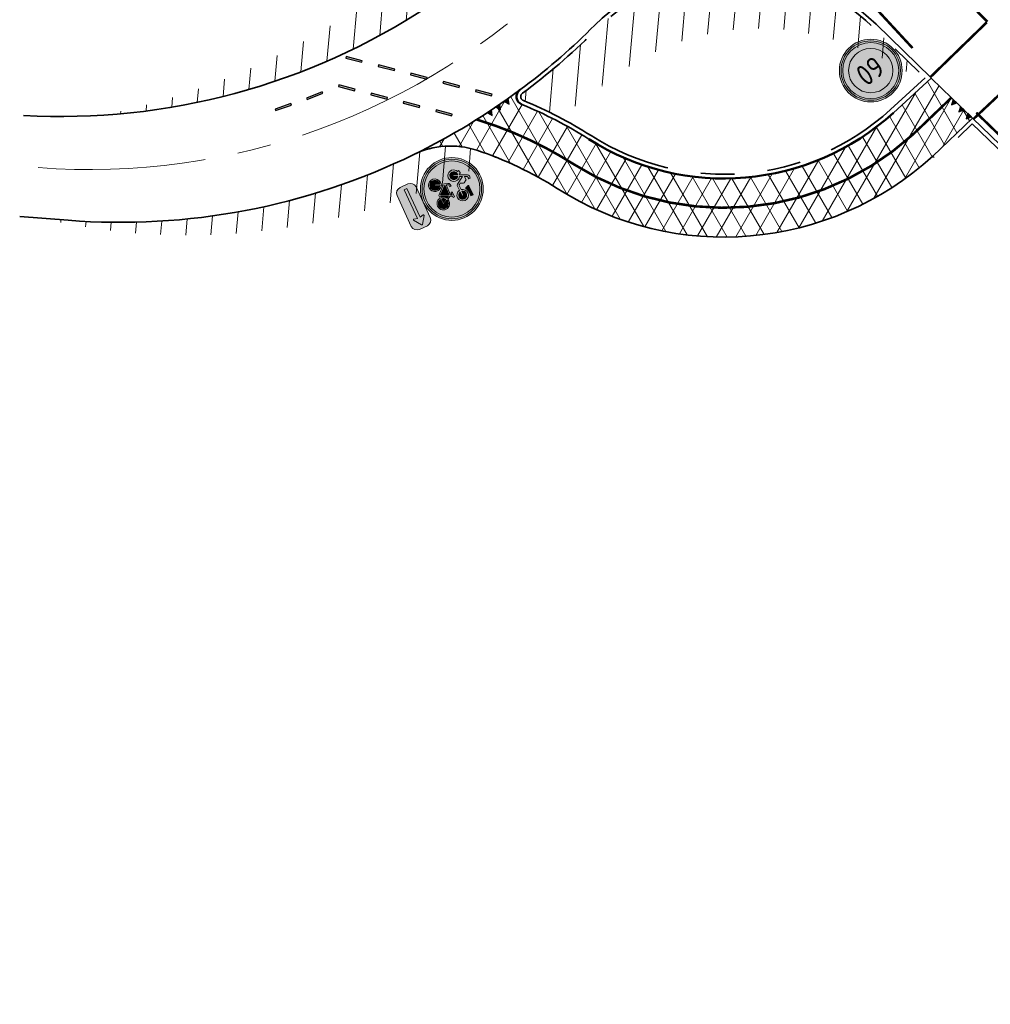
# Model space of a CAD drawing. Header units: metres. Extents: x 156019 to 159509, y 450048 to 451682.
# Tile 2 of 5: x 156145 to 156203, y 450962 to 451020. Entities that reach past the tile are written whole.
import ezdxf
from ezdxf.enums import TextEntityAlignment as Align

# ---------------------------------------------------------------- set-up
doc = ezdxf.new("R2010")
doc.units = ezdxf.units.M
for name, pattern in [('AM-AS', [16, 10, -2, 2, -2]), ('AM-AS-SO', [16, 10, -2, 2, -2]), ('VH-TROTTOIRBAND-SO', [15, 5, -2, 2, -2, 2, -2]), ('VW-13_STREEP', [4, 1, -3]), ('VW-30-270_STREEP', [3, 0.3, -2.7]), ('VW-5050_STREEP', [1, 0.5, -0.5])]:
    doc.linetypes.add(name, pattern=pattern)
doc.layers.get('0').update_dxf_attribs({"linetype": 'CONTINUOUS'})
for name, color, linetype, lineweight in [('N-WE-AM-AS_WEG-G', 252, 'AM-AS-SO', 18), ('N-WE-VH-KANTOPSLUITING_TROTTOIRBAND-G', 252, 'VH-TROTTOIRBAND-SO', 35), ('N-WE-VH-KANTVERHARDING-G', 252, 'CONTINUOUS', 50), ('N-WE-VH-KANTVERHARDING_FIETSPAD-G', 252, 'CONTINUOUS', 35), ('N-WE-VH-KANTVERHARDING_HOOFDRIJBAAN-G', 252, 'CONTINUOUS', 35), ('N-WE-VH-VERHARDING_ASFALT-A-1000', 252, 'CONTINUOUS', 18), ('N-WE-VH-VERHARDING_ASFALT-G', 252, 'CONTINUOUS', 35), ('N-WE-VW-MARKERING_DWARS-S', 252, 'CONTINUOUS', 25), ('N-WE-VW-MARKERING_DWARS_OVERSTEEK_KANALISATIESTREEP50-G', 252, 'VW-5050_STREEP', 13), ('N-WE-VW-MARKERING_LANGS-S', 252, 'CONTINUOUS', 25), ('N-WE-VW-MARKERING_LANGS_STREEP_13_015-G', 252, 'VW-13_STREEP', 13), ('N-WE-VW-MARKERING_LANGS_STREEP_30270_015-G', 252, 'VW-30-270_STREEP', 13), ('N-WE-VW-MARKERING_LANGS_STREEP_DOORGETROKKEN_015-G', 252, 'CONTINUOUS', 13), ('N-WE-VW-VERKEERSTEKEN_BORD_A-S', 252, 'CONTINUOUS', 25), ('N-WE-VW-VERKEERSTEKEN_BORD_G-S', 252, 'CONTINUOUS', 25), ('N-WE-VW-VERKEERSTEKEN_BORD_ONDERBORD-S', 252, 'CONTINUOUS', 25), ('V-WE-VH-VERHARDING_ASFALT-A', 252, 'CONTINUOUS', 18)]:
    doc.layers.add(name, color=color, linetype=linetype, lineweight=lineweight)
doc.styles.add('NLCS-RVV-M200-T25', font='NLCS-RVV.ttf')
pattern_1 = [(85, (0, 0), (-1.494292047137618, 0.1307336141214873), [])]

# ---------------------------------------------------------------- blocks, each defined once
blk = doc.blocks.new('N-SVW-MARKERING_LANGS_STREEP_11_010')
h = blk.add_hatch(color=256)
h.dxf.hatch_style = 1
h.paths.add_polyline_path([(1, -0.05000000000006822), (0.9999999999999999, 0.04999999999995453), (0, 0.04999999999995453), (0, -0.05000000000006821)])
at = {"flags": 128}
blk.add_lwpolyline([(0, -0.05000000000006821), (1, -0.05000000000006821), (1, 0.04999999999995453), (0, 0.04999999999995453)], close=True, dxfattribs=at)
blk = doc.blocks.new('N-SVW-MARKERING_DWARS_DRIEHOEK_30 30')
at = {"flags": 128}
blk.add_lwpolyline([(0.15, -0.15), (0.3, 0.15), (0, 0.15)], close=True, dxfattribs=at)
blk.add_solid([(0, 0.15), (0.3, 0.15), (0.15, -0.15), (0.3, 0.15)])
blk = doc.blocks.new('N-SVW-VERKEERSTEKEN_BORD_G12A-SO')
at = {"true_color": 0x007dc8}
h = blk.add_hatch(color=152, dxfattribs=at)
h.dxf.hatch_style = 1
h.paths.add_polyline_path([(3.356918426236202, 1.154815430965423), (3.546040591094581, 1.219875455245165, 0.5778775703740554), (-2.833352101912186, 2.456545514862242), (-2.682239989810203, 2.325529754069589, -0.5778775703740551)])
at = {"true_color": 0xffffff}
h = blk.add_hatch(color=7, dxfattribs=at)
h.dxf.hatch_style = 1
h.paths.add_polyline_path([(-2.682239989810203, 2.325529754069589), (-2.531127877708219, 2.194513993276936, -0.5778775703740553), (3.167796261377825, 1.089755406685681), (3.356918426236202, 1.154815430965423, 0.5778775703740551)])
at = {"true_color": 0x007dc8}
h = blk.add_hatch(color=152, dxfattribs=at)
h.dxf.hatch_style = 1
h.paths.add_polyline_path([(-2.682239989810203, 2.325529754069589), (-2.833352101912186, 2.456545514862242, 0.1804943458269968), (-3.75, 0, 0.4142135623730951), (0, -3.75), (0, -3.55, -0.4142135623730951), (-3.55, 0, -0.1804943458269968)])
h = blk.add_hatch(color=152, dxfattribs=at)
h.dxf.hatch_style = 1
h.paths.add_polyline_path([(-3.35, 0, 1), (3.35, 0, 1)])
h.paths.add_polyline_path([(-0.05489022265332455, 1.663209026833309), (-0.2368011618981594, 1.958814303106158, 0.2553060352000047), (-0.3137206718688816, 2.000828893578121), (-0.7132546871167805, 2.000828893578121), (-0.6119572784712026, 2.237174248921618, -0.3183027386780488), (-0.4769093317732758, 2.332838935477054), (-0.2574392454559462, 2.332838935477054), (-0.2574392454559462, 2.546676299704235), (-0.5331907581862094, 2.546676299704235, 0.3213273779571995), (-0.7639033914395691, 2.411628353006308), (-1.157804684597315, 1.528161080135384), (-1.287219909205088, 1.550646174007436), (-1.287219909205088, 1.719490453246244, 0.1068023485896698), (-1.664245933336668, 1.651943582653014), (-1.591112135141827, 1.494364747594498, 0.6710616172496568), (-1.655304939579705, 0.2490095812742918, 0.9483494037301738), (-0.9608425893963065, 1.449348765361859), (-0.8201619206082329, 1.775726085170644), (-0.2524832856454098, 0.8483395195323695, 0.2610761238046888), (-0.09990620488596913, 0.7628435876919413), (0.5247306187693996, 0.7628435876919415, 0.9315490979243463), (1.903419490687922, 0.8585082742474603, 0.9228273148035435), (0.5303633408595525, 0.9710711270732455), (0.00124606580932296, 0.9710710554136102, -0.2552017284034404), (-0.12239129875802, 1.038572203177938), (-0.2236887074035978, 1.196151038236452), (-0.04952293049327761, 1.572598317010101, 0.2513456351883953)], flags=16)
h.paths.add_polyline_path([(-1.234402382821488, 1.333895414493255), (-1.443895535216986, 0.8789584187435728, 1), (-1.254757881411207, 0.7918627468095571), (-1.045264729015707, 1.246799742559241, -0.8633696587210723), (-1.520287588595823, 0.4252713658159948, -0.929508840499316)], flags=0)
h.paths.add_polyline_path([(0.5190978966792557, 2.000828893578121), (1.717722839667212, 2.000828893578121), (1.717722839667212, 1.719490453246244), (1.16621981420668, 1.719490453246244, 0.1366086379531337), (0.7054305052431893, 1.559138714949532, -0.4856487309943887), (0.5866447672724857, 1.584396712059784), (0.4433471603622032, 1.890461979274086, -0.5265277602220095)], flags=16)
h.paths.add_polyline_path([(-0.5556418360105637, 0.04230770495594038), (-0.3305959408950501, 0.04254207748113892), (-0.3305959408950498, -0.1149909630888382), (-0.5275580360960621, -0.1149909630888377, 0.3458606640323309), (-0.6513101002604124, -0.1901433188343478), (-0.7413954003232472, -0.4301486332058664), (0.564113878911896, -0.4301486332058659), (0.6372934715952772, -0.2725697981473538), (0.4122135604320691, -0.2725697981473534, -1), (0.4122135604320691, -0.1149909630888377), (0.9917886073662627, -0.1149909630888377), (0.9917886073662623, -0.2725697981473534), (0.8060919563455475, -0.2725697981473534), (0.6823094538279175, -0.5482984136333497), (0.8904911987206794, -0.9534422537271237, -0.3180092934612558), (1.737378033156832, -1.177270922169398, -0.4761740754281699), (1.514794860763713, -2.321085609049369, -0.5293484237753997), (0.4009481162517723, -1.735657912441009), (0.04077446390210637, -1.735657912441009), (-0.8539353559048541, -0.7452605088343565), (-0.9327247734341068, -0.975973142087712, -0.427470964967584), (-0.5950982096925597, -2.017348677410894, -0.4733002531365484), (-1.738981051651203, -2.240034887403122, -0.7942654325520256), (-1.079015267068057, -0.9196917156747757), (-0.8089193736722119, -0.148787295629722, -0.3343475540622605)], flags=16)
h.paths.add_polyline_path([(1.689078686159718, 0.8832194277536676, -0.929508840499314), (0.7441778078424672, 0.7628435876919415), (1.245032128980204, 0.7628435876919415, 1), (1.245032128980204, 0.9710711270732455), (0.7441778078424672, 0.9710711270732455, -0.8633696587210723)], flags=0)
h.paths.add_polyline_path([(-0.7864113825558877, -0.5820489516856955), (0.4909800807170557, -0.5820489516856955), (0.06330535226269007, -1.527430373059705)], flags=0)
h.paths.add_polyline_path([(-1.135296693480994, -1.07727055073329), (-1.332258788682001, -1.634360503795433, 1.053204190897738), (-1.180312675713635, -1.679376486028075), (-0.988983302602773, -1.12791925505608, -0.5422541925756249), (-0.8795759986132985, -2.11751120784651, -0.6326380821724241), (-1.855575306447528, -1.6568455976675, -0.4799026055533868)], flags=0)
h.paths.add_polyline_path([(0.5979102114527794, -0.7283623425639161), (0.7498105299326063, -1.020989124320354, 0.2341669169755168), (0.4009481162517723, -1.578079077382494), (0.2096187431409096, -1.578079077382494)], flags=0)
h.paths.add_polyline_path([(0.8229901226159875, -1.167302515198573), (1.036804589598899, -1.578079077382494), (0.564113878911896, -1.578079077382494, -0.2160576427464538)], flags=0)
h.paths.add_polyline_path([(0.9636707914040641, -1.094122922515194, -0.5642606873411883), (1.744430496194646, -1.74783627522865, -0.3964878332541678), (1.099204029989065, -2.250804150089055, -0.3501344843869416), (0.564113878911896, -1.735657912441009), (1.166219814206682, -1.735657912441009, 0.5661508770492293), (1.233766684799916, -1.623095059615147)], flags=0)
at = {"true_color": 0xffffff}
h = blk.add_hatch(color=7, dxfattribs=at)
h.dxf.hatch_style = 1
h.paths.add_polyline_path([(-0.05489022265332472, 1.663209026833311), (-0.2368011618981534, 1.958814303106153, 0.2553060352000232), (-0.3137206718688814, 2.000828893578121), (-0.713254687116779, 2.00082889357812), (-0.6119572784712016, 2.237174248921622, -0.3183027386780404), (-0.4769093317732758, 2.332838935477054), (-0.257439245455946, 2.332838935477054), (-0.257439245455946, 2.546676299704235), (-0.5331907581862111, 2.546676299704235, 0.3213273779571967), (-0.7639033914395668, 2.411628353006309), (-1.157804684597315, 1.528161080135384), (-1.287219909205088, 1.550646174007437), (-1.287219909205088, 1.719490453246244, 0.1068023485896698), (-1.664245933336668, 1.651943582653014), (-1.591112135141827, 1.494364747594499, 0.671061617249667), (-1.65530493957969, 0.2490095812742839, 0.9483494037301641), (-0.9608425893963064, 1.449348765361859), (-0.8201619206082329, 1.775726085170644), (-0.2518065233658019, 0.8472428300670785, 0.2591533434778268), (-0.09990620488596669, 0.7628435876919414), (0.5247306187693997, 0.7628435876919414, 0.9315490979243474), (1.903419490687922, 0.8585082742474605, 0.9228273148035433), (0.5303633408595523, 0.9710711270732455), (0.001391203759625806, 0.9710711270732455, -0.2554646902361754), (-0.1223912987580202, 1.038572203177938), (-0.2236887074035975, 1.196151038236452), (-0.04925750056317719, 1.573177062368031, 0.2495832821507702)])
h.paths.add_polyline_path([(-1.520287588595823, 0.425271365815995, -0.9295088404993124), (-1.234402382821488, 1.333895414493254), (-1.443895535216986, 0.8789584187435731, 1), (-1.254757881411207, 0.7918627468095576), (-1.045264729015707, 1.246799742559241, -0.8633696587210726)], flags=16)
h.paths.add_polyline_path([(1.689078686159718, 0.8832194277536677, -0.9295088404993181), (0.744177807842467, 0.7628435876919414), (1.245032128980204, 0.7628435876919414, 1), (1.245032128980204, 0.9710711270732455), (0.744177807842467, 0.9710711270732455, -0.8633696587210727)], flags=16)
h = blk.add_hatch(color=7, dxfattribs=at)
h.dxf.hatch_style = 1
h.paths.add_polyline_path([(-3.35, 0, -0.1804943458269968), (-2.531127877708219, 2.194513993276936), (-2.682239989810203, 2.325529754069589, 0.1804943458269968), (-3.55, 0, 0.4142135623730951), (0, -3.55), (0, -3.35, -0.4142135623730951)])
at = {"true_color": 0x007dc8}
h = blk.add_hatch(color=152, dxfattribs=at)
h.dxf.hatch_style = 1
h.paths.add_polyline_path([(-1.045264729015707, 1.246799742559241), (-1.254757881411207, 0.7918627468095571, -1), (-1.443895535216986, 0.8789584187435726), (-1.234402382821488, 1.333895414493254, 0.9295088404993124), (-1.520287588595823, 0.425271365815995, 0.8633696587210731)])
h = blk.add_hatch(color=152, dxfattribs=at)
h.dxf.hatch_style = 1
h.paths.add_polyline_path([(3.75, 0, 0.08302223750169), (3.546040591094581, 1.219875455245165), (3.356918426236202, 1.154815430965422, -0.08302223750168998), (3.55, 0, -0.4142135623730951), (0, -3.55), (0, -3.75, 0.4142135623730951)])
at = {"true_color": 0xffffff}
h = blk.add_hatch(color=7, dxfattribs=at)
h.dxf.hatch_style = 1
h.paths.add_polyline_path([(1.166219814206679, 1.719490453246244), (1.717722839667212, 1.719490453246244), (1.717722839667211, 2.000828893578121), (0.5190978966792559, 2.000828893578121, 0.5721557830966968), (0.4481691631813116, 1.880162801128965), (0.5866447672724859, 1.584396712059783, 0.4363209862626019), (0.6951614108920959, 1.551910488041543, -0.1401265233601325)])
at = {"true_color": 0x007dc8}
h = blk.add_hatch(color=152, dxfattribs=at)
h.dxf.hatch_style = 1
h.paths.add_polyline_path([(0.744177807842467, 0.9710711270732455), (1.245032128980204, 0.9710711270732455, -1), (1.245032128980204, 0.7628435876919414), (0.744177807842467, 0.7628435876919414, 0.9295088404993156), (1.689078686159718, 0.8832194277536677, 0.8633696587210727)])
at = {"true_color": 0xffffff}
h = blk.add_hatch(color=7, dxfattribs=at)
h.dxf.hatch_style = 1
h.paths.add_polyline_path([(0.6823094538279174, -0.5482984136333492), (0.8060919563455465, -0.2725697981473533), (0.9917886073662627, -0.2725697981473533), (0.9917886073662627, -0.1149909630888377), (0.412213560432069, -0.1149909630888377, 1), (0.412213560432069, -0.2725697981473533), (0.6372934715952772, -0.2725697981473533), (0.5641138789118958, -0.4301486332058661), (-0.7413954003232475, -0.4301486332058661), (-0.6513101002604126, -0.190143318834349, -0.3458606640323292), (-0.5275580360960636, -0.1149909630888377), (-0.3305959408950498, -0.1149909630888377), (-0.3305959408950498, 0.04254207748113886), (-0.5556418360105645, 0.04230770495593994, 0.3343475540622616), (-0.8089193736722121, -0.1487872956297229), (-1.079015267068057, -0.9196917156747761, 0.7942654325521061), (-1.738981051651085, -2.240034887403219, 0.4733002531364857), (-0.5950982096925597, -2.017348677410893, 0.427470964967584), (-0.932724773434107, -0.9759731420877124), (-0.853935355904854, -0.7452605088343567), (0.04077446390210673, -1.735657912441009), (0.4009481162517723, -1.735657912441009, 0.5293484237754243), (1.514794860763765, -2.321085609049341, 0.4761740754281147), (1.73737803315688, -1.177270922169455, 0.3180092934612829), (0.8904911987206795, -0.9534422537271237)])
h.paths.add_polyline_path([(-0.7864113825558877, -0.5820489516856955), (0.4909800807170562, -0.5820489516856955), (0.06330535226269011, -1.527430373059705)], flags=16)
h.paths.add_polyline_path([(-0.9889833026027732, -1.127919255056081, -0.5422541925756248), (-0.8795759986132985, -2.117511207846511, -0.6326380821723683), (-1.855575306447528, -1.656845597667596, -0.479902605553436), (-1.135296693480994, -1.07727055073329), (-1.332258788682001, -1.634360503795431, 1.053204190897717), (-1.180312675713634, -1.679376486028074)], flags=16)
h.paths.add_polyline_path([(0.5979102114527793, -0.7283623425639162), (0.7498105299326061, -1.020989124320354, 0.2341669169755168), (0.4009481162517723, -1.578079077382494), (0.2096187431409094, -1.578079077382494)], flags=16)
h.paths.add_polyline_path([(0.822990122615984, -1.167302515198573), (1.036804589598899, -1.578079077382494), (0.5641138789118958, -1.578079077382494, -0.2160576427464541)], flags=16)
h.paths.add_polyline_path([(0.5641138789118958, -1.735657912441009), (1.166219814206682, -1.735657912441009, 0.566150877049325), (1.233766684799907, -1.623095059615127), (0.9636707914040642, -1.094122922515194, -0.5642606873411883), (1.744430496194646, -1.74783627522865, -0.3964878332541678), (1.099204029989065, -2.250804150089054, -0.3501344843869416)], flags=16)
h = blk.add_hatch(color=7, dxfattribs=at)
h.dxf.hatch_style = 1
h.paths.add_polyline_path([(3.356918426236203, 1.154815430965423), (3.167796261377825, 1.08975540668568, -0.08302223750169), (3.35, 0, -0.4142135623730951), (0, -3.35), (0, -3.55, 0.4142135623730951), (3.55, 0, 0.08302223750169)])
at = {"true_color": 0x007dc8}
h = blk.add_hatch(color=152, dxfattribs=at)
h.dxf.hatch_style = 1
h.paths.add_polyline_path([(-1.332258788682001, -1.634360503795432), (-1.135296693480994, -1.07727055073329, 0.479902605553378), (-1.855575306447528, -1.656845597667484, 0.6326380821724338), (-0.8795759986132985, -2.117511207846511, 0.5422541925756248), (-0.9889833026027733, -1.12791925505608), (-1.180312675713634, -1.679376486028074, -1.053204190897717)])
h = blk.add_hatch(color=152, dxfattribs=at)
h.dxf.hatch_style = 1
h.paths.add_polyline_path([(-0.7864113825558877, -0.5820489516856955), (0.06330535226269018, -1.527430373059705), (0.490980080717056, -0.5820489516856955)])
h = blk.add_hatch(color=152, dxfattribs=at)
h.dxf.hatch_style = 1
h.paths.add_polyline_path([(0.2096187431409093, -1.578079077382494), (0.4009481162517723, -1.578079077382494, -0.2341669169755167), (0.7498105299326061, -1.020989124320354), (0.5979102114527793, -0.7283623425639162)])
h = blk.add_hatch(color=152, dxfattribs=at)
h.dxf.hatch_style = 1
h.paths.add_polyline_path([(1.744430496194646, -1.74783627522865, 0.5642606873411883), (0.9636707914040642, -1.094122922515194), (1.233766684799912, -1.623095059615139, -0.5661508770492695), (1.166219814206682, -1.735657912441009), (0.5641138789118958, -1.735657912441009, 0.3501344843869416), (1.099204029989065, -2.250804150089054, 0.3964878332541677)])
h = blk.add_hatch(color=152, dxfattribs=at)
h.dxf.hatch_style = 1
h.paths.add_polyline_path([(1.036804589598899, -1.578079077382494), (0.8229901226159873, -1.167302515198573, 0.2160576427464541), (0.5641138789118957, -1.578079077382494)])
at = {"color": 7, "lineweight": 0, "true_color": 0xffffff}
for points in [[(0.5303633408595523, 0.9710711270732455, -0.9228273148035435), (1.903419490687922, 0.8585082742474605, -0.931549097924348), (0.5247306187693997, 0.7628435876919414), (-0.09990620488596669, 0.7628435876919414, -0.2591533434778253), (-0.2518065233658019, 0.8472428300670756), (-0.8201619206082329, 1.775726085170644), (-0.9608425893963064, 1.449348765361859, -0.9483494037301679), (-1.655304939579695, 0.2490095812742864, -0.6710616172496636), (-1.591112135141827, 1.494364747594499), (-1.664245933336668, 1.651943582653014, -0.1068023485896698), (-1.287219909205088, 1.719490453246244), (-1.287219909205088, 1.550646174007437), (-1.157804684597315, 1.528161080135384), (-0.7639033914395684, 2.411628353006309, -0.3213273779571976), (-0.5331907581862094, 2.546676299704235), (-0.257439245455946, 2.546676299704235), (-0.257439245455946, 2.332838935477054), (-0.4769093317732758, 2.332838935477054, 0.3183027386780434), (-0.6119572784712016, 2.237174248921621), (-0.7132546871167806, 2.000828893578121), (-0.3137206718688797, 2.000828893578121, -0.2655979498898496), (-0.2349541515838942, 1.955812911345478), (-0.05489022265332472, 1.663209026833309, -0.2495832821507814), (-0.04925750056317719, 1.573177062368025), (-0.2236887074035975, 1.196151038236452), (-0.1223912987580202, 1.038572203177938, 0.2554646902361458), (0.001391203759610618, 0.9710711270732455)], [(-1.045264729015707, 1.246799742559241, -0.8633696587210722), (-1.520287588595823, 0.425271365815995, -0.9295088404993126), (-1.234402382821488, 1.333895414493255), (-1.443895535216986, 0.8789584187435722, 0.9999999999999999), (-1.254757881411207, 0.7918627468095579)], [(1.717722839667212, 2.000828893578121), (0.5190978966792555, 2.000828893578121, 0.5265277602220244), (0.4433471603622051, 1.890461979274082), (0.5866447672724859, 1.584396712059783, 0.4856487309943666), (0.7054305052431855, 1.559138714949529, -0.1366086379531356), (1.166219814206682, 1.719490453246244), (1.717722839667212, 1.719490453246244)], [(0.744177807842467, 0.9710711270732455, -0.8633696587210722), (1.689078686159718, 0.8832194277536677, -0.9295088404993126), (0.744177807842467, 0.7628435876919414), (1.245032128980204, 0.7628435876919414, 0.9999999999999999), (1.245032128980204, 0.9710711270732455)], [(0.6823094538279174, -0.5482984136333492), (0.8060919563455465, -0.2725697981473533), (0.9917886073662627, -0.2725697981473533), (0.9917886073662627, -0.1149909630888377), (0.412213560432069, -0.1149909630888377, 0.9999999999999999), (0.412213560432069, -0.2725697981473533), (0.6372934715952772, -0.2725697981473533), (0.5641138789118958, -0.4301486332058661), (-0.7413954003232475, -0.4301486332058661), (-0.6513101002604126, -0.1901433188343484, -0.3458606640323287), (-0.5275580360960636, -0.1149909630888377), (-0.3305959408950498, -0.1149909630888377), (-0.3305959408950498, 0.04254207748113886), (-0.5556418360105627, 0.04230770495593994, 0.3343475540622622), (-0.8089193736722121, -0.1487872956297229), (-1.079015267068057, -0.9196917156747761, 0.7942654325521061), (-1.738981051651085, -2.240034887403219, 0.4733002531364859), (-0.5950982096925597, -2.017348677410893, 0.4274709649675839), (-0.932724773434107, -0.9759731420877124), (-0.853935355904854, -0.7452605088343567), (0.04077446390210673, -1.735657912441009), (0.4009481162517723, -1.735657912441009, 0.5293484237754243), (1.514794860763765, -2.321085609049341, 0.4761740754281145), (1.73737803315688, -1.177270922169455, 0.3180092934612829), (0.8904911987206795, -0.9534422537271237)], [(-0.9889833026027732, -1.12791925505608, -0.5422541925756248), (-0.8795759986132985, -2.117511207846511, -0.6326380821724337), (-1.855575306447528, -1.656845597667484, -0.479902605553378), (-1.135296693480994, -1.07727055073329), (-1.332258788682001, -1.634360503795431, 1.053204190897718), (-1.180312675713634, -1.679376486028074)], [(0.5979102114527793, -0.7283623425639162), (0.2096187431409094, -1.578079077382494), (0.4009481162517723, -1.578079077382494, -0.2341669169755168), (0.7498105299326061, -1.020989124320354)], [(0.9636707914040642, -1.094122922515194, -0.5642606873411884), (1.744430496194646, -1.74783627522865, -0.3964878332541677), (1.099204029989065, -2.250804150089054, -0.3501344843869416), (0.5641138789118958, -1.735657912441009), (1.166219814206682, -1.735657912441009, 0.5661508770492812), (1.233766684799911, -1.623095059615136)], [(1.036804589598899, -1.578079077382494), (0.8229901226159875, -1.167302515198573, 0.2160576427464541), (0.5641138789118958, -1.578079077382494)]]:
    blk.add_lwpolyline(points, format="xyb", close=True, dxfattribs=at)
blk.add_lwpolyline([(0.4909800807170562, -0.5820489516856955), (-0.7864113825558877, -0.5820489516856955), (0.06330535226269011, -1.527430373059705)], close=True, dxfattribs=at)
at = {"color": 152, "lineweight": 0, "true_color": 0x007dc8}
blk.add_circle((0, 0), 3.75, dxfattribs=at)
at = {"color": 7, "lineweight": 0, "true_color": 0xffffff}
for radius in [3.55, 3.35]:
    blk.add_circle((0, 0), radius, dxfattribs=at)
blk = doc.blocks.new('N-SVW-VERKEERSTEKEN_BORD_ONDERBORD_OB501R-SO')
at = {"true_color": 0xffffff}
h = blk.add_hatch(color=7, dxfattribs=at)
h.dxf.hatch_style = 1
edge = h.paths.add_edge_path()
edge.add_line((-2.749999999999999, 0.5240370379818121), (-2.749999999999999, -0.5240370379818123))
edge.add_arc((-2.024037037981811, -0.5240370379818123), 0.7259629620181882, 180, 270.0000000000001)
edge.add_line((-2.02403703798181, -1.250000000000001), (2.02403703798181, -1.25))
edge.add_arc((2.02403703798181, -0.5240370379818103), 0.7259629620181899, 270.0000000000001, 360)
edge.add_line((2.75, -0.5240370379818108), (2.749999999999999, 0.524037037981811))
edge.add_arc((2.02403703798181, 0.524037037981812), 0.7259629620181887, 359.9999999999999, 449.9999999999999)
edge.add_line((2.024037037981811, 1.250000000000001), (-2.02403703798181, 1.25))
edge.add_arc((-2.024037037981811, 0.5240370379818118), 0.7259629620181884, 449.9999999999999, 540)
at = {"true_color": 0x191919}
h = blk.add_hatch(color=250, dxfattribs=at)
h.dxf.hatch_style = 1
edge = h.paths.add_edge_path()
edge.add_arc((2.332920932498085, -7.062353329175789e-16), 0.0706017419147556, 304.5511484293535, 415.3151041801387, ccw=False)
edge.add_line((2.3729621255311, -0.05814902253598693), (1.466168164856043, -0.6841253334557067))
edge.add_arc((1.426992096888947, -0.6273745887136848), 0.06895949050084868, 163.0195563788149, 304.6180221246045, ccw=False)
edge.add_line((1.361038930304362, -0.6072352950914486), (1.463026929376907, -0.1741725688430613))
edge.add_line((1.463026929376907, -0.1741725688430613), (-2.313182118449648, -0.1741725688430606))
edge.add_line((-2.313182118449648, -0.1741725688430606), (-2.313182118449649, 0.1741661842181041))
edge.add_line((-2.313182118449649, 0.1741661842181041), (1.463026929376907, 0.1741661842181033))
edge.add_line((1.463026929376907, 0.1741661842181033), (1.361038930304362, 0.6088059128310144))
edge.add_arc((1.42990009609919, 0.6249641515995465), 0.07073152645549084, 59.15236836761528, 193.2055190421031, ccw=False)
edge.add_line((1.466168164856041, 0.6856895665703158), (2.373097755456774, 0.05805539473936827))
at = {"color": 250, "lineweight": 0, "true_color": 0x191919}
for points in [[(-2.749999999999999, 0.5240370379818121), (-2.749999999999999, -0.5240370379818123, 0.4142135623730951), (-2.02403703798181, -1.250000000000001), (2.02403703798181, -1.25, 0.4142135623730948), (2.75, -0.5240370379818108), (2.749999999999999, 0.524037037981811, 0.4142135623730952), (2.024037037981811, 1.250000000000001), (-2.02403703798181, 1.25, 0.4142135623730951)], [(-2.313182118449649, 0.1741661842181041), (1.463026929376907, 0.1741661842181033), (1.361038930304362, 0.6088059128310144, -0.6622191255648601), (1.466168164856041, 0.6856895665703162), (2.373097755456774, 0.05805539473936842, -0.5240670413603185), (2.373097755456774, -0.05805539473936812), (1.466168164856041, -0.6841253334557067, -0.7106529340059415), (1.361038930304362, -0.6072352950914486), (1.463026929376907, -0.1741725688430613), (-2.313182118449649, -0.1741725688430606)]]:
    blk.add_lwpolyline(points, format="xyb", close=True, dxfattribs=at)
blk = doc.blocks.new('N-SVW-VERKEERSTEKEN_BORD_A01_060-SO')
at = {"true_color": 0xff0000}
h = blk.add_hatch(color=1, dxfattribs=at)
h.dxf.hatch_style = 1
h.paths.add_polyline_path([(-3.75, 0), (-3.55, 0, -1), (3.550000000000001, 0), (3.75, 0, 1)])
at = {"true_color": 0xffffff}
h = blk.add_hatch(color=7, dxfattribs=at)
h.dxf.hatch_style = 1
h.paths.add_polyline_path([(-3.55, 0), (-3.35, 0, -1), (3.35, 0), (3.550000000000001, 0, 1)])
at = {"true_color": 0xff0000}
h = blk.add_hatch(color=1, dxfattribs=at)
h.dxf.hatch_style = 1
h.paths.add_polyline_path([(-3.35, 0), (-2.649999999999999, 0, -1), (2.649999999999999, 0), (3.35, 0, 1)])
at = {"true_color": 0xffffff}
h = blk.add_hatch(color=7, dxfattribs=at)
h.dxf.hatch_style = 1
h.paths.add_polyline_path([(-2.649999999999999, 0), (2.649999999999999, 0, 1)])
at = {"true_color": 0xff0000}
h = blk.add_hatch(color=1, dxfattribs=at)
h.dxf.hatch_style = 1
h.paths.add_polyline_path([(3.75, 0), (3.550000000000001, 0, -1), (-3.55, 0), (-3.75, 0, 1)])
at = {"true_color": 0xffffff}
h = blk.add_hatch(color=7, dxfattribs=at)
h.dxf.hatch_style = 1
h.paths.add_polyline_path([(3.550000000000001, 0), (3.35, 0, -1), (-3.35, 0), (-3.55, 0, 1)])
at = {"true_color": 0xff0000}
h = blk.add_hatch(color=1, dxfattribs=at)
h.dxf.hatch_style = 1
h.paths.add_polyline_path([(3.35, 0), (2.649999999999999, 0, -1), (-2.649999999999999, 0), (-3.35, 0, 1)])
at = {"true_color": 0xffffff}
h = blk.add_hatch(color=7, dxfattribs=at)
h.dxf.hatch_style = 1
h.paths.add_polyline_path([(2.649999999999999, 0), (-2.649999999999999, 0, 1)])
at = {"color": 1, "lineweight": 0, "true_color": 0xff0000}
blk.add_circle((0, 0), 3.75, dxfattribs=at)
at = {"color": 7, "lineweight": 0, "true_color": 0xffffff}
for radius in [3.55, 3.35, 2.649999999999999]:
    blk.add_circle((0, 0), radius, dxfattribs=at)
at = {"color": 250, "true_color": 0x191919, "style": 'NLCS-RVV-M200-T25', "width": 0.9}
blk.add_text('60', height=2.5, dxfattribs=at).set_placement((0.09999999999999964, 0), align=Align.MIDDLE_CENTER)

msp = doc.modelspace()

# ---------------------------------------------------------------- hatches: boundary and pattern name
at = {"layer": 'N-WE-VH-VERHARDING_ASFALT-A-1000', "transparency": 33554687}
h = msp.add_hatch(dxfattribs=at)
h.set_pattern_fill('AVH-ASFALT', color=256, pattern_type=2)
h.set_pattern_definition([(59.99999999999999, (500, 0), (-0.8660254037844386, 0.5000000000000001), []), (120, (500, 0), (-0.8660254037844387, -0.4999999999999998), [])])
edge = h.paths.add_edge_path()
edge.add_arc((156187.2483760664, 451025.9376610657), 18.49999999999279, 237.4778507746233, 312.43592885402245, ccw=False)
edge.add_arc((156165.7433519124, 450992.2103140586), 21.49999999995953, 57.47785077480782, 71.68259726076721)
edge.add_arc((156170.9289853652, 451007.8742601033), 5.000000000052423, 71.68259726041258, 116.0031160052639)
edge.add_arc((156151.2000841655, 451048.3189192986), 39.99999999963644, 296.0031160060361, 306.6427036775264)
edge.add_arc((156175.3714182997, 451015.8228178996), 0.4999999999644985, 126.6427036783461, 247.8166799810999)
edge.add_arc((156165.7433519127, 450992.2103140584), 25.00000000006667, 57.47785077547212, 67.81667997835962, ccw=False)
edge.add_arc((156187.2483760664, 451025.9376610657), 14.99999999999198, 237.4778507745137, 312.4359288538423)
edge.add_line((156197.3698559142, 451014.8671757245), (156199.635677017, 451016.9387617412))
edge.add_line((156199.635677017, 451016.9387617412), (156202.0938775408, 451014.5471529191))
edge.add_line((156202.0938775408, 451014.5471529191), (156199.7194991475, 451012.2725327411))
edge.add_line((156199.7194991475, 451012.2725327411), (156199.7315345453, 451012.2840624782))
at = {"layer": 'V-WE-VH-VERHARDING_ASFALT-A', "transparency": 33554687}
h = msp.add_hatch(dxfattribs=at)
h.set_pattern_fill('AVH-ASFALT_B', color=256, angle=40, pattern_type=2)
h.set_pattern_definition(pattern_1)
edge = h.paths.add_edge_path()
edge.add_line((156168.785, 451046.087), (156171.761, 451040.88))
edge.add_arc((156158.1452220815, 451033.6996068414), 15.39309761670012, -6.863740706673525, 27.80529391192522, ccw=False)
edge.add_arc((156157.8615972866, 451034.3146997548), 15.75875770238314, 330.0867784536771, 351.03869789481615, ccw=False)
edge.add_arc((156148.8821013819, 451046.6738835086), 30.35263652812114, 307.9089073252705, 318.2332496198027, ccw=False)
edge.add_arc((156142.572170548, 451054.1048126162), 40.09455136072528, 280.7122164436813, 308.4988759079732, ccw=False)
edge.add_arc((156147.6374202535, 451054.6376737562), 40.00000000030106, 273.4216891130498, 303.3312291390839)
edge.add_line((156169.6165520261, 451021.2173540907), (156169.5066563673, 451021.384455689))
edge.add_arc((156147.6374202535, 451054.6376737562), 39.80000000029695, 303.3312291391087, 313.5932475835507)
edge.add_arc((156166.9443776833, 451034.3585861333), 11.80000000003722, 313.5932475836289, 403.3444149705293)
edge.add_line((156175.5258203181, 451042.4578973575), (156162.1208249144, 451056.6608580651))
edge.add_arc((156101.8499641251, 451007.5196492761), 77.76525613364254, 36.348736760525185, 39.19171772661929, ccw=False)
edge.add_line((156164.484, 451053.611), (156168.785, 451046.087))
h = msp.add_hatch(dxfattribs=at)
h.set_pattern_fill('AVH-ASFALT_B', color=256, angle=40, pattern_type=2)
h.set_pattern_definition(pattern_1)
edge = h.paths.add_edge_path(flags=16)
edge.add_arc((156159.7907642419, 451040.7110969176), 31.52815899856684, 309.1121513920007, 310.438690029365)
edge.add_arc((156195.2639158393, 450995.7884910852), 25.76056629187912, 123.179740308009, 125.6741598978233, ccw=False)
edge.add_line((156181.166, 451017.349), (156181.289, 451017.4289278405))
edge.add_line((156181.289, 451017.4289278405), (156179.68, 451016.248))
edge = h.paths.add_edge_path()
edge.add_arc((156165.7433519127, 450992.2103140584), 25.24999999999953, 62.33158734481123, 67.81667997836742)
edge.add_arc((156175.3714182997, 451015.8228178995), 0.2499999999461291, 126.64270367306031, 247.8166799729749, ccw=False)
edge.add_arc((156151.2000841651, 451048.3189192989), 40.25000000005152, 306.6427036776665, 314.6196817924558)
edge.add_line((156179.4715876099, 451019.6695808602), (156179.7158212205, 451019.9105934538))
edge.add_arc((156187.9689930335, 451011.5471219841), 11.75000000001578, 45.786666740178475, 134.6196817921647, ccw=False)
edge.add_line((156196.1626430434, 451019.9689151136), (156199.2713590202, 451016.9444130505))
edge.add_line((156199.2713590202, 451016.9444130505), (156199.1049774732, 451016.704574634))
edge.add_arc((156188.6914023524, 451001.6934426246), 18.26955475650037, 55.25004559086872, 80.24790740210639)
edge.add_arc((156189.3965723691, 451005.3250840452), 14.5711641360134, 80.56182239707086, 119.4294912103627)
edge.add_arc((156196.897655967, 450993.2801595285), 28.75407166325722, 120.6547480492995, 122.8766953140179)
edge.add_line((156181.289, 451017.429), (156177.4682867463, 451014.5729705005))
h = msp.add_hatch(dxfattribs=at)
h.set_pattern_fill('AVH-ASFALT_B', color=256, angle=40, pattern_type=2)
h.set_pattern_definition(pattern_1)
edge = h.paths.add_edge_path()
edge.add_arc((156155.3025953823, 451046.4223587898), 38.87224527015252, 256.9136213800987, 264.6571544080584)
edge.add_arc((156155.2630256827, 451046.1809357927), 38.62819033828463, 264.6822477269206, 298.413875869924)
edge.add_arc((156165.743351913, 450992.2103140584), 21.50000000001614, 68.44090369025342, 71.68259726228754)
edge.add_arc((156170.9289853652, 451007.8742601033), 5.000000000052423, 71.68259726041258, 116.0031160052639)
edge.add_arc((156151.2000841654, 451048.3189192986), 39.99999999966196, 265.55566913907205, 296.00311600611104, ccw=False)
edge.add_line((156148.1004663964, 451008.4391955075), (156145.2051176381, 451008.6642340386))
edge.add_line((156145.2051176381, 451008.6642340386), (156146.5011513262, 451008.5596325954))

# ---------------------------------------------------------------- linework, layer by layer
at = {"layer": 'N-WE-AM-AS_WEG-G', "linetype": 'AM-AS', "transparency": 33554687, "flags": 128}
msp.add_lwpolyline([(156146.3079776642, 451011.5875630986, 0.2174137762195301), (156177.503499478, 451022.9958946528), (156196.2547053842, 451041.4998047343), (156202.2831169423, 451047.9455768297)], format="xyb", dxfattribs=at)
at = {"layer": 'N-WE-VH-KANTOPSLUITING_TROTTOIRBAND-G', "transparency": 33554687, "flags": 128}
for points in [[(156175.2222125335, 451016.023411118, 0.03482019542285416), (156179.4715876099, 451019.6695808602), (156179.7158212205, 451019.9105934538, -0.4082604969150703), (156196.1626430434, 451019.9689151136), (156199.2713590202, 451016.9444130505)], [(156179.3183984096, 451013.5007018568, 0.04514227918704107), (156175.277025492, 451015.5913227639, 0.04514227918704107)]]:
    msp.add_lwpolyline(points, format="xyb", dxfattribs=at)
for points in [[(156197.2011645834, 451015.0516838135), (156199.2713590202, 451016.9444130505)], [(156204.841, 451011.526), (156202.0861809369, 451014.1935737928), (156199.8924427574, 451012.0920043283), (156199.7192252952, 451012.2728186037)]]:
    msp.add_lwpolyline(points, dxfattribs=at)
at = {"layer": 'N-WE-VH-KANTOPSLUITING_TROTTOIRBAND-G', "transparency": 33554687}
for centre, radius, start, end in [((156175.3714182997, 451015.8228178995), 0.25, 126.6427036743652, 247.8166799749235), ((156187.2483760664, 451025.9376610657), 14.75, 237.4778507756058, 312.4359288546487)]:
    msp.add_arc(centre, radius, start, end, dxfattribs=at)
at = {"layer": 'N-WE-VH-KANTVERHARDING-G', "transparency": 33554687}
for centre, radius, start, end in [((156175.3714182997, 451015.8228178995), 0.5, 126.6427036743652, 247.8166799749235), ((156187.2483760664, 451025.9376610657), 15, 237.4778507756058, 312.4359288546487)]:
    msp.add_arc(centre, radius, start, end, dxfattribs=at)
at = {"layer": 'N-WE-VH-KANTVERHARDING_FIETSPAD-G', "transparency": 33554687}
msp.add_lwpolyline([(156199.7192252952, 451012.2728186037, -0.338999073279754), (156177.3023023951, 451010.3387630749, 0.06205938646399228), (156172.5003894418, 451012.62091042, 0.1958320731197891), (156168.7368852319, 451012.3681111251)], format="xyb", dxfattribs=at)
at = {"layer": 'N-WE-VH-KANTVERHARDING_HOOFDRIJBAAN-G', "transparency": 33554687, "flags": 128}
for points in [[(156175.0730067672, 451016.2240043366, 0.03482019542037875), (156179.2959882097, 451019.8475270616), (156179.5402218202, 451020.0885396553, -0.4082604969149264), (156196.3369760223, 451020.1481022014), (156199.6350709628, 451016.9393513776)], [(156179.1839920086, 451013.289905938, 0.04514227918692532), (156175.1826326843, 451015.3598276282, 0.04514227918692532)]]:
    msp.add_lwpolyline(points, format="xyb", dxfattribs=at)
at = {"layer": 'N-WE-VH-KANTVERHARDING_HOOFDRIJBAAN-G', "transparency": 33554687}
for points in [[(156145.4386393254, 451014.6981524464, 0.1605425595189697), (156169.6165520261, 451021.2173540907, 0.1605425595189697)], [(156145.2051176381, 451008.6642340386), (156148.1004663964, 451008.4391955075, 0.1336392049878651), (156168.7368852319, 451012.3681111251, 0.1336392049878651)]]:
    msp.add_lwpolyline(points, format="xyb", dxfattribs=at)
at = {"layer": 'N-WE-VH-KANTVERHARDING_HOOFDRIJBAAN-G', "transparency": 33554687, "flags": 128}
for points in [[(156197.3698559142, 451014.8671757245), (156199.635677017, 451016.9387617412)], [(156199.7194991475, 451012.2725327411), (156202.0938775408, 451014.5471529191)]]:
    msp.add_lwpolyline(points, dxfattribs=at)
at = {"layer": 'N-WE-VH-KANTVERHARDING_HOOFDRIJBAAN-G', "transparency": 33554687}
msp.add_lwpolyline([(156202.0938775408, 451014.5471529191), (156210.8276407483, 451006.1264119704), (156214.3850955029, 451002.5941236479), (156217.9529266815, 450999.0723164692), (156221.5311034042, 450995.5610209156), (156225.1195947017, 450992.0602673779), (156228.718369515, 450988.5700861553), (156232.3273966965, 450985.0905074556), (156235.9466450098, 450981.6215613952), (156236.2673573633, 450981.3151514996), (156237.3436431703, 450980.2880230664), (156239.5756925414, 450978.1634591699), (156243.21350258, 450974.7159971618), (156246.8592914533, 450971.278404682), (156250.5122845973, 450967.8499030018), (156254.1717133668, 450964.4297086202), (156257.2333399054, 450961.6178577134)], dxfattribs=at)
at = {"layer": 'N-WE-VH-VERHARDING_ASFALT-G', "transparency": 33554687, "flags": 128}
msp.add_lwpolyline([(156202.0938775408, 451014.5471529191), (156199.635677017, 451016.9387617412)], dxfattribs=at)
at = {"layer": 'N-WE-VH-VERHARDING_ASFALT-G', "transparency": 33554687}
msp.add_lwpolyline([(156168.7368852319, 451012.3681111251, 0.04645733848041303), (156175.0730067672, 451016.2240043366)], format="xyb", dxfattribs=at)
at = {"layer": 'N-WE-VW-MARKERING_DWARS_OVERSTEEK_KANALISATIESTREEP50-G', "transparency": 33554687, "const_width": 0.15, "flags": 128}
for points in [[(156199.5831527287, 451016.9927911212), (156202.9477283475, 451020.262783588)], [(156202.1501159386, 451014.48782082), (156205.8229802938, 451017.9438352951)]]:
    msp.add_lwpolyline(points, dxfattribs=at)
at = {"layer": 'N-WE-VW-MARKERING_LANGS_STREEP_13_015-G', "transparency": 33554687, "const_width": 0.15, "flags": 128}
for points in [[(156195.1234085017, 451022.3961397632), (156198.5185928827, 451018.7256189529)], [(156202.3216858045, 451014.8652751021), (156211.0900399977, 451006.3943265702), (156214.6489261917, 451002.8606169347), (156218.2159722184, 450999.3395847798), (156221.7933615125, 450995.8290619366), (156225.3810631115, 450992.3290787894), (156228.9790459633, 450988.8396656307), (156232.5872789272, 450985.3608526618), (156236.205912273, 450981.8924960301), (156236.5264075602, 450981.5862935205), (156237.6023640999, 450980.5594793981), (156239.8339391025, 450978.4353670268), (156243.4711071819, 450974.9885133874), (156247.1162369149, 450971.5515424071), (156250.7686291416, 450968.1236047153), (156254.4265771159, 450964.7047943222), (156257.4869992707, 450961.8940495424)]]:
    msp.add_lwpolyline(points, dxfattribs=at)
at = {"layer": 'N-WE-VW-MARKERING_LANGS_STREEP_30270_015-G', "transparency": 33554687, "const_width": 0.15, "flags": 128}
msp.add_lwpolyline([(156175.7696573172, 451013.1873419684, -0.03044767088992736), (156178.2431472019, 451011.8143345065, 0.3389992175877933), (156198.5395567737, 451013.5654446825)], format="xyb", dxfattribs=at)
at = {"layer": 'N-WE-VW-MARKERING_LANGS_STREEP_DOORGETROKKEN_015-G', "transparency": 33554687, "const_width": 0.15, "flags": 128}
for points in [[(156202.9840865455, 451020.2981197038, -0.001245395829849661), (156197.4181873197, 451025.9767653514, -0.1045550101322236), (156194.7606322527, 451030.1699005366, -0.6444078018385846), (156197.3438894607, 451032.7380667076, -0.107657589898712), (156201.6255305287, 451029.951874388), (156207.1792261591, 451024.3301466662)], [(156198.5395567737, 451013.5654446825, 0.0002251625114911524), (156198.5506952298, 451013.5756191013), (156200.8409355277, 451015.7661532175)], [(156172.494880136, 451014.4584458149, -0.03782625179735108), (156175.7696573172, 451013.1873419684, -0.03782625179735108)]]:
    msp.add_lwpolyline(points, format="xyb", dxfattribs=at)

# ---------------------------------------------------------------- block references
at = {"layer": 'N-WE-VW-MARKERING_DWARS-S', "transparency": 33554687}
for p, rotation in [((156174.2141416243, 451015.4166688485), 35.91767112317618), ((156200.8348285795, 451015.5447784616), 316.6668424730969), ((156173.2140384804, 451014.7420264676), 33.92411010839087), ((156173.7120613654, 451015.076568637), 33.90855043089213), ((156201.2709818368, 451015.1328129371), 316.6512827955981), ((156201.7070232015, 451014.7207289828), 316.6357231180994)]:
    msp.add_blockref('N-SVW-MARKERING_DWARS_DRIEHOEK_30 30', p, dxfattribs=dict(at, rotation=rotation))
at = {"layer": 'N-WE-VW-MARKERING_LANGS-S', "transparency": 33554687}
for p, rotation in [((156165.6506157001, 451017.9246103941), 165.5555355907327), ((156167.5873954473, 451017.4257274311), 165.5555355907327), ((156169.5241751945, 451016.9268444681), 165.5555355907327), ((156165.2140931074, 451016.2299281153), 165.5555355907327), ((156171.4609549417, 451016.4279615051), 165.5555355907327), ((156173.3977346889, 451015.9290785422), 165.5555355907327), ((156163.2815060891, 451016.0739948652), 202.0854869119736), ((156167.1508728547, 451015.7310451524), 165.5555355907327), ((156161.4109589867, 451015.3666840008), 199.3407789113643), ((156169.0876526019, 451015.2321621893), 165.5555355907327), ((156171.0244323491, 451014.7332792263), 165.5555355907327)]:
    msp.add_blockref('N-SVW-MARKERING_LANGS_STREEP_11_010', p, dxfattribs=dict(at, rotation=rotation))
at = {"layer": 'N-WE-VW-VERKEERSTEKEN_BORD_A-S', "transparency": 33554687, "xscale": 0.4999999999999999, "yscale": 0.4999999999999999, "zscale": 0.4999999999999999, "rotation": 216.9915692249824}
msp.add_blockref('N-SVW-VERKEERSTEKEN_BORD_A01_060-SO', (156196.0214211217, 451017.3809328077), dxfattribs=at)
at = {"layer": 'N-WE-VW-VERKEERSTEKEN_BORD_G-S', "transparency": 33554687, "xscale": 0.4999999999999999, "yscale": 0.4999999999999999, "zscale": 0.4999999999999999, "rotation": 294.8268418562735}
msp.add_blockref('N-SVW-VERKEERSTEKEN_BORD_G12A-SO', (156171.0104728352, 451010.3117345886), dxfattribs=at)
at = {"layer": 'N-WE-VW-VERKEERSTEKEN_BORD_ONDERBORD-S', "transparency": 33554687, "xscale": 0.4999999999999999, "yscale": 0.4999999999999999, "zscale": 0.4999999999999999, "rotation": 294.8268418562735}
msp.add_blockref('N-SVW-VERKEERSTEKEN_BORD_ONDERBORD_OB501R-SO', (156168.7297975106, 451009.2566177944), dxfattribs=at)

doc.saveas('drawing.dxf')
